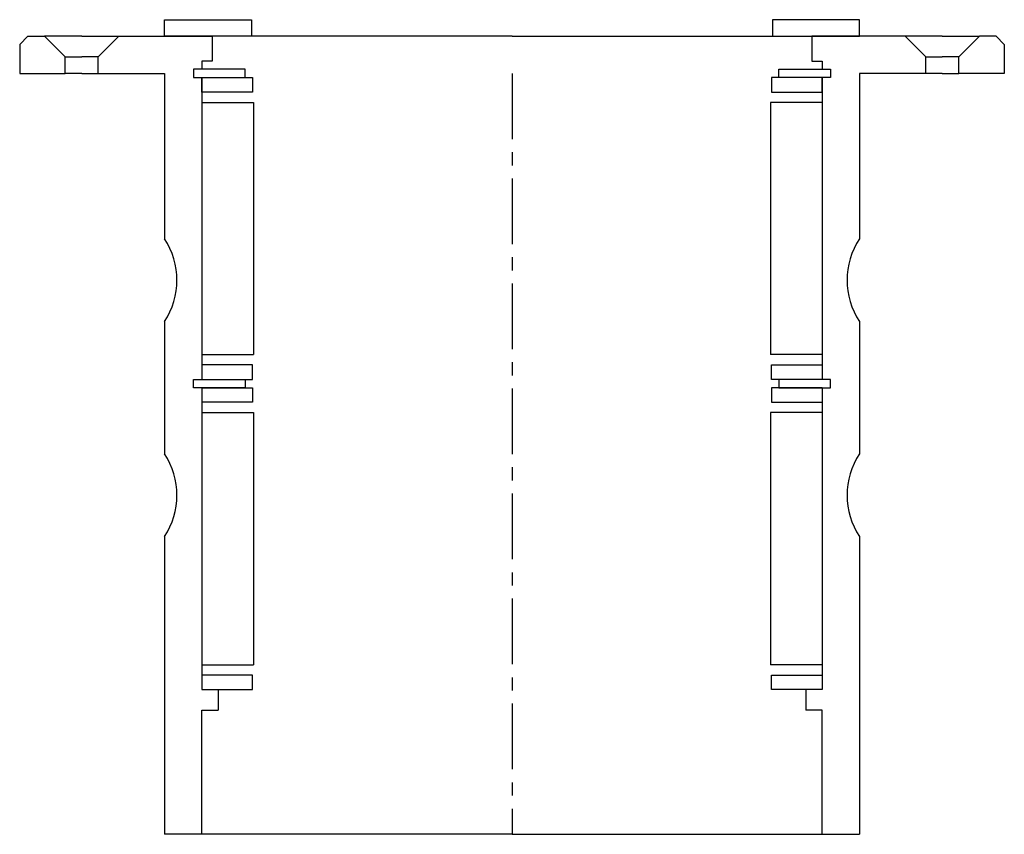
# Model space of a CAD drawing. Header units: millimetres. Extents: x -119 to 119, y -184 to 13.
import ezdxf

# ---------------------------------------------------------------- set-up
doc = ezdxf.new("R2010")
doc.units = ezdxf.units.MM
doc.header["$LTSCALE"] = 0.5
doc.header["$MEASUREMENT"] = 0
doc.linetypes.add('CENTER', pattern=[50.8, 31.75, -6.35, 6.35, -6.35])
doc.layers.get('0').update_dxf_attribs({"linetype": 'CONTINUOUS'})
doc.layers.add('Center', color=1, linetype='CENTER')

msp = doc.modelspace()

# ---------------------------------------------------------------- linework, layer by layer
for p, q in [((-84, 13), (-63, 13)), ((-84, 9), (-84, 13)), ((-63, 13), (-63, 9)), ((84, 13), (63, 13)), ((63, 13), (63, 9)), ((84, 9), (84, 13)), ((-119, 7), (-117, 9)), ((-117, 9), (-113, 9)), ((-113, 9), (-108, 4)), ((-104, 9), (-113, 9)), ((-104, 9), (-95, 9)), ((-95, 9), (-100, 4)), ((-95, 9), (-72.5, 9)), ((-63, 9), (-84, 9)), ((0, 9), (-72.5, 9)), ((-72.5, 9), (-72.5, 3)), ((0, 9), (72.5, 9)), ((63, 9), (84, 9)), ((95, 9), (72.5, 9)), ((72.5, 9), (72.5, 3)), ((95, 9), (100, 4)), ((104, 9), (95, 9)), ((104, 9), (113, 9)), ((113, 9), (108, 4)), ((117, 9), (113, 9)), ((119, 7), (117, 9)), ((-119, 7), (-119, 0)), ((119, 7), (119, 0)), ((-108, 0), (-108, 4)), ((-108, 4), (-104, 4)), ((-100, 4), (-104, 4)), ((-100, 0), (-100, 4)), ((-75, 3), (-75, 1)), ((-72.5, 3), (-75, 3)), ((72.5, 3), (75, 3)), ((75, 3), (75, 1)), ((100, 0), (100, 4)), ((100, 4), (104, 4)), ((108, 4), (104, 4)), ((108, 0), (108, 4)), ((-119, 0), (-108, 0)), ((-104, 0), (-108, 0)), ((-104, 0), (-100, 0)), ((-100, 0), (-84, 0)), ((-84, 0), (-84, -40)), ((-64.5, 1), (-77, 1)), ((-77, 1), (-77, -1)), ((-77, 1), (-77, -1)), ((-75, 1), (-77, 1)), ((-64.5, -1), (-64.5, 1)), ((64.5, 1), (77, 1)), ((64.5, -1), (64.5, 1)), ((75, 1), (77, 1)), ((77, 1), (77, -1)), ((77, 1), (77, -1)), ((84, 0), (84, -40)), ((100, 0), (84, 0)), ((104, 0), (100, 0)), ((104, 0), (108, 0)), ((119, 0), (108, 0)), ((-77, -1), (-64.5, -1)), ((-77, -1), (-75, -1)), ((-75, -1), (-75, -74)), ((-75, -1), (-62.75, -1)), ((-75, -4.5), (-75, -1)), ((-62.75, -1), (-62.75, -4.5)), ((75, -1), (62.75, -1)), ((62.75, -1), (62.75, -4.5)), ((77, -1), (64.5, -1)), ((75, -1), (75, -74)), ((75, -4.5), (75, -1)), ((77, -1), (75, -1)), ((-62.75, -4.5), (-75, -4.5)), ((62.75, -4.5), (75, -4.5)), ((-75, -7), (-75, -66)), ((-75, -7), (-62.5, -7)), ((-62.5, -7), (-62.5, -68)), ((62.5, -7), (62.5, -68)), ((75, -7), (62.5, -7)), ((75, -7), (75, -66)), ((-84, -60), (-84, -92)), ((84, -60), (84, -92)), ((-75, -68), (-62.5, -68)), ((75, -68), (62.5, -68)), ((-62.75, -70.5), (-75, -70.5)), ((-62.75, -74), (-62.75, -70.5)), ((62.75, -70.5), (75, -70.5)), ((62.75, -74), (62.75, -70.5)), ((-77, -74), (-64.5, -74)), ((-77, -76), (-77, -74)), ((-64.5, -76), (-77, -76)), ((-75, -74), (-62.75, -74)), ((-75, -76), (-75, -149)), ((-75, -76), (-62.75, -76)), ((-64.5, -74), (-64.5, -76)), ((-62.75, -76), (-62.75, -79.5)), ((75, -74), (62.75, -74)), ((62.75, -76), (62.75, -79.5)), ((75, -76), (62.75, -76)), ((77, -74), (64.5, -74)), ((64.5, -74), (64.5, -76)), ((64.5, -76), (77, -76)), ((75, -76), (75, -149)), ((77, -76), (77, -74)), ((-62.75, -79.5), (-75, -79.5)), ((62.75, -79.5), (75, -79.5)), ((-75, -82), (-62.5, -82)), ((-62.5, -82), (-62.5, -143)), ((62.5, -82), (62.5, -143)), ((75, -82), (62.5, -82)), ((-84, -112), (-84, -184)), ((84, -112), (84, -184)), ((-75, -143), (-62.5, -143)), ((75, -143), (62.5, -143)), ((-62.75, -145.5), (-75, -145.5)), ((-62.75, -149), (-62.75, -145.5)), ((62.75, -149), (62.75, -145.5)), ((62.75, -145.5), (75, -145.5)), ((-75, -149), (-62.75, -149)), ((-75, -149), (-71, -149)), ((-71, -149), (-71, -154)), ((75, -149), (62.75, -149)), ((75, -149), (71, -149)), ((71, -149), (71, -154)), ((-75, -184), (-75, -154)), ((-75, -154), (-71, -154)), ((75, -154), (71, -154)), ((75, -184), (75, -154)), ((-75, -184), (-84, -184)), ((0, -184), (-75, -184)), ((0, -184), (75, -184)), ((75, -184), (84, -184))]:
    msp.add_line(p, q)
for centre, start, end in [((-99.17, -50), 326.6015, 33.3985), ((99.17, -50), 146.6015, 213.3985), ((-99.17, -102), 326.6015, 33.3985), ((99.17, -102), 146.6015, 213.3985)]:
    msp.add_arc(centre, 18.17, start, end)
at = {"layer": 'Center'}
msp.add_line((0, 0), (0, -184), dxfattribs=at)

doc.saveas('drawing.dxf')
